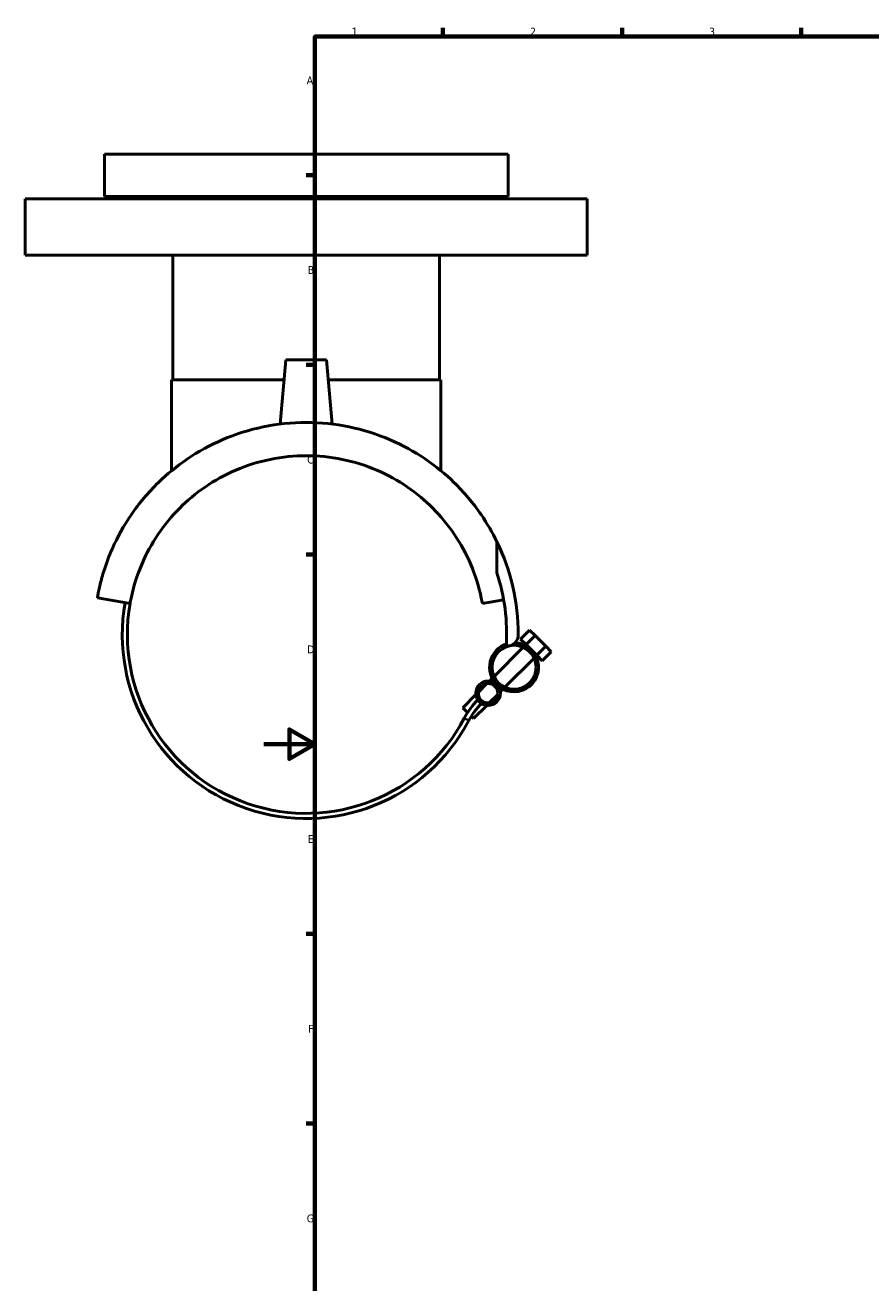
# Model space of a CAD drawing. Header units: millimetres. Extents: x -93 to 990, y -292 to 1687.
# Tile 2 of 6: x -93 to 238, y 86 to 578. Entities that reach past the tile are written whole.
import ezdxf

# ---------------------------------------------------------------- set-up
doc = ezdxf.new("R2010")
doc.units = ezdxf.units.MM
for name, color, linetype, lineweight in [('Border (ANSI)', 7, 'Continuous', 70), ('Visible (ANSI)', 7, 'Continuous', 50), ('Visible Narrow (ANSI)', 7, 'Continuous', 35)]:
    doc.layers.add(name, color=color, linetype=linetype, lineweight=lineweight)
doc.styles.add('Note Text (ANSI)', font='tahoma.ttf')

# ---------------------------------------------------------------- blocks, each defined once
blk = doc.blocks.new('Borders Default Border')
at = {"layer": 'Border (ANSI)'}
for p, q in [((70.08, 574), (70.08, 577.45)), ((140.17, 574), (140.17, 577.45)), ((210.25, 574), (210.25, 577.45)), ((20, 519.75), (16.55, 519.75)), ((20, 445.5), (16.55, 445.5)), ((20, 371.25), (16.55, 371.25)), ((20, 222.75), (16.55, 222.75)), ((20, 148.5), (16.55, 148.5))]:
    blk.add_line(p, q, dxfattribs=at)
at = {"layer": 'Border (ANSI)', "flags": 128}
for points in [[(20, 20), (20, 574), (821, 574), (821, 20), (20, 20)], [(0, 297), (20, 297), (10, 302.77), (10, 291.23), (20, 297)]]:
    blk.add_lwpolyline(points, dxfattribs=at)
at = {"layer": 'Border (ANSI)', "char_height": 3.05, "attachment_point": 7, "style": 'Note Text (ANSI)'}
for s, insert in [('1', (34.35, 574.4)), ('2', (104.2, 574.4)), ('3', (174.26, 574.34)), ('A', (16.78, 555.35)), ('B', (17.15, 481.1)), ('C', (16.95, 406.8)), ('D', (16.96, 332.6)), ('E', (17.21, 258.35)), ('F', (17.29, 184.1)), ('G', (16.81, 109.79))]:
    blk.add_mtext(s, dxfattribs=dict(at, insert=insert))

msp = doc.modelspace()

# ---------------------------------------------------------------- linework, layer by layer
at = {"layer": 'Visible (ANSI)'}
for p, q in [((-62.431, 527.927), (95.569, 527.927)), ((-62.431, 527.927), (-62.431, 511.427)), ((95.569, 527.927), (95.569, 511.427)), ((-93.431, 510.427), (126.569, 510.427)), ((-93.431, 510.427), (-93.431, 488.427)), ((-62.431, 511.427), (95.569, 511.427)), ((-44.331, 511.427), (-44.331, 510.427)), ((77.469, 511.427), (77.469, 510.427)), ((126.569, 510.427), (126.569, 488.427)), ((-93.431, 488.427), (126.569, 488.427)), ((-35.631, 488.427), (-35.631, 439.677)), ((68.769, 488.427), (68.769, 439.677)), ((8.569, 447.427), (6.371, 422.298)), ((24.569, 447.427), (8.569, 447.427)), ((24.569, 447.427), (26.768, 422.298)), ((-36.131, 439.677), (7.891, 439.677)), ((-36.131, 439.677), (-36.131, 404.05)), ((25.247, 439.677), (69.269, 439.677)), ((69.269, 439.677), (69.269, 404.05)), ((91.2, 364.106), (91.2, 376.248)), ((-52.367, 352.083), (-65.17, 354.34)), ((93.827, 353.55), (85.506, 352.083)), ((100.477, 338.153), (104.013, 341.688)), ((104.013, 341.688), (106.134, 339.567)), ((90.111, 323.544), (101.509, 334.942)), ((102.598, 336.031), (100.477, 338.153)), ((102.259, 335.691), (102.598, 336.031)), ((102.598, 336.031), (106.134, 339.567)), ((104.72, 333.91), (102.598, 336.031)), ((106.134, 339.567), (110.377, 335.324)), ((106.841, 331.789), (110.377, 335.324)), ((110.377, 335.324), (112.498, 333.203)), ((94.354, 319.301), (105.752, 330.7)), ((106.841, 331.789), (104.72, 333.91)), ((106.501, 331.449), (106.841, 331.789)), ((108.962, 329.667), (106.841, 331.789)), ((108.962, 329.667), (112.498, 333.203)), ((83.979, 317.412), (87.277, 320.71)), ((88.277, 321.71), (89.362, 322.795)), ((77.85, 311.283), (82.978, 316.411)), ((88.221, 313.169), (91.52, 316.467)), ((92.52, 317.468), (93.605, 318.552)), ((79.738, 309.395), (77.85, 311.283)), ((82.092, 307.04), (87.221, 312.169)), ((82.092, 307.04), (81.186, 307.946))]:
    msp.add_line(p, q, dxfattribs=at)
for centre, radius in [((97.932, 327.122), 8.6), ((87.749, 316.94), 4.8), ((87.749, 316.94), 3.8)]:
    msp.add_circle(centre, radius, dxfattribs=at)
for centre, radius, start, end in [((16.569, 339.927), 83, 0, 25.95106), ((16.569, 339.927), 78.45, 356.6934, 17.95132), ((16.569, 339.927), 72, 170, 332.08406), ((16.569, 339.927), 70, 170, 332.08406), ((95.042, 339.927), 4.528, 268.06223, 0), ((97.932, 327.122), 9.6, 108.2039, 225), ((97.932, 327.122), 9.6, 225, 88.19312), ((104.948, 293.102), 30.017, 135, 152.08406), ((104.948, 293.102), 28.017, 135, 152.08406)]:
    msp.add_arc(centre, radius, start, end, dxfattribs=at)
for points, knots in [([(16.569, 422.927), (10.953, 422.927), (5.283, 422.348), (-5.727, 420.074), (-11.069, 418.379), (-21.067, 414.103), (-25.736, 411.518), (-34.18, 405.802), (-37.954, 402.673), (-45.284, 395.561), (-48.855, 391.28), (-54.889, 382.485), (-57.354, 377.967), (-60.247, 371.454), (-61.074, 369.342), (-62.489, 365.294), (-63.077, 363.356), (-63.802, 360.671), (-64.016, 359.818), (-64.394, 358.219), (-64.559, 357.47), (-64.837, 356.131), (-64.951, 355.539), (-65.117, 354.645), (-65.17, 354.34), (-65.17, 354.34)], [15.0852599, 15.0852599, 15.0852599, 15.0852599, 16.7702141, 16.7702141, 18.4551683, 18.4551683, 20.1401225, 20.1401225, 21.8250768, 21.8250768, 23.9114375, 23.9114375, 25.9977983, 25.9977983, 27.0409787, 27.0409787, 28.0841591, 28.0841591, 28.6057493, 28.6057493, 29.1273395, 29.1273395, 29.6489297, 29.6489297, 30.1705199, 30.1705199, 30.1705199, 30.1705199]), ([(91.2, 376.248), (89.486, 379.77), (87.425, 383.364), (81.993, 391.28), (78.422, 395.561), (71.093, 402.673), (67.318, 405.802), (58.875, 411.518), (54.205, 414.103), (44.207, 418.379), (38.866, 420.074), (27.855, 422.348), (22.186, 422.927), (16.569, 422.927)], [4.5898434, 4.5898434, 4.5898434, 4.5898434, 6.2590823, 6.2590823, 8.3454431, 8.3454431, 10.0303973, 10.0303973, 11.7153515, 11.7153515, 13.4003057, 13.4003057, 15.0852599, 15.0852599, 15.0852599, 15.0852599]), ([(-52.367, 352.083), (-52.242, 352.792), (-52.107, 353.497), (-51.007, 358.779), (-49.613, 363.178), (-46.044, 371.556), (-43.864, 375.534), (-38.84, 382.937), (-35.994, 386.359), (-30.014, 392.339), (-26.688, 395.143), (-19.326, 400.189), (-15.29, 402.431), (-6.718, 406.105), (-2.173, 407.539), (7.131, 409.45), (11.888, 409.927), (16.569, 409.927)], [1.2508481, 1.2508481, 1.2508481, 1.2508481, 1.4768289, 1.4768289, 2.9536578, 2.9536578, 4.4304867, 4.4304867, 5.9073155, 5.9073155, 7.3115286, 7.3115286, 8.7157417, 8.7157417, 10.1199548, 10.1199548, 11.5241679, 11.5241679, 11.5241679, 11.5241679]), ([(16.569, 409.927), (21.25, 409.927), (26.008, 409.45), (35.311, 407.539), (39.856, 406.105), (48.428, 402.431), (52.465, 400.189), (59.826, 395.143), (63.152, 392.339), (69.132, 386.359), (71.978, 382.937), (77.002, 375.534), (79.182, 371.556), (82.752, 363.178), (84.145, 358.779), (85.245, 353.497), (85.381, 352.792), (85.506, 352.083)], [11.5241679, 11.5241679, 11.5241679, 11.5241679, 12.928381, 12.928381, 14.3325941, 14.3325941, 15.7368072, 15.7368072, 17.1410203, 17.1410203, 18.6178492, 18.6178492, 20.0946781, 20.0946781, 21.5715069, 21.5715069, 21.7974877, 21.7974877, 21.7974877, 21.7974877])]:
    msp.add_open_spline(points, degree=3, knots=knots, dxfattribs=at)
at = {"layer": 'Visible Narrow (ANSI)'}
msp.add_line((78.435, 307.149), (80.18, 306.224), dxfattribs=at)

# ---------------------------------------------------------------- block references
msp.add_blockref('Borders Default Border', (0, 0))

doc.saveas('drawing.dxf')
